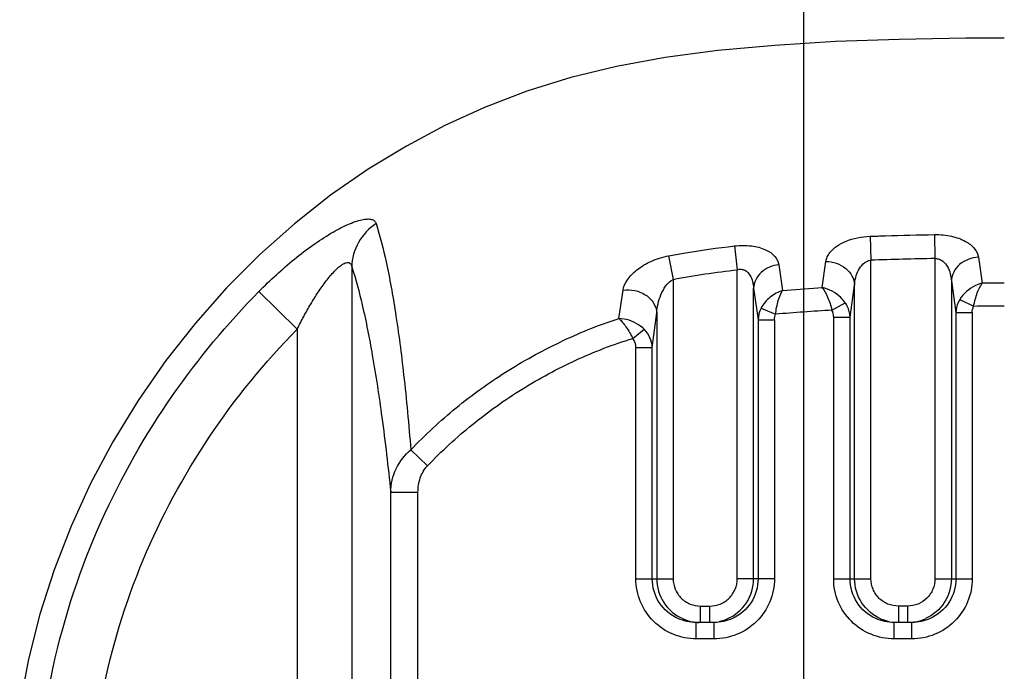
# Model space of a CAD drawing. Header units: millimetres. Extents: x 3489 to 4105, y -1201 to -766.
# Tile 39 of 55: x 3912 to 3930, y -942 to -930. Entities that reach past the tile are written whole.
import ezdxf

# ---------------------------------------------------------------- set-up
doc = ezdxf.new("R2010")
doc.units = ezdxf.units.MM
doc.styles.add('HANA', font='arial.ttf')
doc.dimstyles.new('HANA$0', dxfattribs={"dimtxt": 2.5, "dimasz": 2.5, "dimexe": 0.5, "dimexo": 0.2, "dimgap": 0.5, "dimtad": 1, "dimzin": 1, "dimdsep": 46, "dimtxsty": 'HANA', "dimcen": 0, "dimclrd": 3, "dimclre": 3, "dimclrt": 4, "dimadec": 0, "dimazin": 0, "dimtfac": 1, "dimtmove": 0, "dimatfit": 3, "dimfxl": 0, "dimtzin": 0, "dimarcsym": 0})

# ---------------------------------------------------------------- blocks, each defined once
blk = doc.blocks.new('*D31')
at = {"color": 3, "lineweight": -2}
for p, q in [((3926.618, -944.968), (3926.618, -919.568)), ((4021.618, -944.968), (4021.618, -919.568)), ((4019.118, -920.068), (3929.118, -920.068))]:
    blk.add_line(p, q, dxfattribs=at)
at = {"color": 3}
for points in [[(3929.118, -919.651), (3929.118, -920.485), (3926.618, -920.068)], [(4019.118, -920.485), (4019.118, -919.651), (4021.618, -920.068)]]:
    blk.add_solid(points, dxfattribs=at)
at = {"layer": 'Defpoints', "color": 0}
for p in [(3926.618, -920.068), (3926.618, -945.168), (4021.618, -945.168)]:
    blk.add_point(p, dxfattribs=at)
at = {"color": 4, "insert": (3974.118, -918.291), "char_height": 2.5, "attachment_point": 5, "style": 'HANA'}
blk.add_mtext('95.00%%P0.3', dxfattribs=at)

msp = doc.modelspace()

# ---------------------------------------------------------------- linework, layer by layer
at = {"color": 7, "linetype": 'Continuous'}
for p, q in [((3927.825, -934.281), (3927.841, -934.718)), ((3929.005, -934.25), (3929.012, -934.688)), ((3925.348, -934.457), (3925.399, -934.892)), ((3924.146, -934.638), (3924.229, -935.068)), ((3918.357, -934.841), (3918.357, -955.557)), ((3926.16, -934.801), (3926.228, -935.271)), ((3926.953, -935.22), (3927.02, -934.741)), ((3927.841, -940.543), (3927.841, -934.718)), ((3929.012, -934.688), (3929.012, -940.543)), ((3929.806, -934.664), (3929.873, -935.137)), ((3925.399, -940.543), (3925.399, -934.892)), ((3924.229, -935.068), (3924.229, -940.543)), ((3927.46, -935.759), (3927.543, -935.172)), ((3927.543, -940.543), (3927.543, -935.172)), ((3929.311, -935.095), (3929.311, -940.543)), ((3929.311, -935.095), (3929.393, -935.676)), ((3916.661, -935.29), (3917.361, -935.979)), ((3923.237, -935.786), (3923.313, -935.269)), ((3925.698, -940.543), (3925.698, -935.23)), ((3925.698, -935.23), (3925.78, -935.807)), ((3926.228, -935.271), (3926.953, -935.22)), ((3927.13, -935.633), (3927.374, -935.498)), ((3929.465, -935.437), (3929.718, -935.561)), ((3923.847, -936.316), (3923.93, -935.683)), ((3923.93, -935.683), (3923.93, -940.543)), ((3925.835, -935.596), (3926.099, -935.706)), ((3929.393, -935.676), (3929.692, -935.676)), ((3929.393, -935.676), (3929.393, -940.543)), ((3929.692, -935.676), (3929.692, -940.543)), ((3925.78, -935.807), (3926.079, -935.807)), ((3925.78, -935.807), (3925.78, -940.543)), ((3926.079, -935.807), (3926.079, -940.543)), ((3927.161, -935.759), (3927.46, -935.759)), ((3927.161, -940.543), (3927.161, -935.759)), ((3927.46, -940.543), (3927.46, -935.759)), ((3917.361, -935.979), (3917.361, -954.347)), ((3923.492, -936.15), (3923.696, -935.979)), ((3923.548, -936.316), (3923.847, -936.316)), ((3923.548, -940.543), (3923.548, -936.316)), ((3923.847, -940.543), (3923.847, -936.316)), ((3919.436, -938.185), (3919.74, -938.478)), ((3919.069, -938.957), (3919.567, -938.957)), ((3919.069, -951.386), (3919.069, -938.957)), ((3919.567, -951.386), (3919.567, -938.957)), ((3923.548, -940.543), (3924.229, -940.543)), ((3926.079, -940.543), (3925.399, -940.543)), ((3927.161, -940.543), (3927.841, -940.543)), ((3929.012, -940.543), (3929.692, -940.543)), ((3924.73, -941.043), (3924.897, -941.043)), ((3924.73, -941.343), (3924.73, -941.043)), ((3924.897, -941.343), (3924.897, -941.043)), ((3928.51, -941.043), (3928.343, -941.043)), ((3928.343, -941.043), (3928.343, -941.343)), ((3928.51, -941.043), (3928.51, -941.343)), ((3924.975, -941.343), (3924.652, -941.343)), ((3924.652, -941.643), (3924.652, -941.343)), ((3924.975, -941.643), (3924.975, -941.343)), ((3928.588, -941.343), (3928.265, -941.343)), ((3928.265, -941.643), (3928.265, -941.343)), ((3928.588, -941.643), (3928.588, -941.343)), ((3924.975, -941.643), (3924.652, -941.643)), ((3928.588, -941.643), (3928.265, -941.643))]:
    msp.add_line(p, q, dxfattribs=at)
msp.add_lwpolyline([(3930.278, -930.657), (3929.577, -930.66), (3928.356, -930.68), (3927.195, -930.721), (3926.089, -930.789), (3925.047, -930.885), (3924.08, -931.013), (3923.191, -931.176), (3922.357, -931.377), (3921.556, -931.625), (3920.783, -931.924), (3920.06, -932.257), (3919.355, -932.631), (3918.658, -933.054), (3917.971, -933.529), (3917.31, -934.05), (3916.676, -934.615), (3916.071, -935.224), (3915.501, -935.868), (3914.961, -936.555), (3914.453, -937.285), (3913.992, -938.039), (3913.586, -938.804), (3913.229, -939.583), (3912.921, -940.38), (3912.661, -941.191), (3912.451, -942.013), (3912.29, -942.851)], dxfattribs=at)
for centre, radius, start, end in [((3929.902, -991.131), 56.45, 90.9034, 92.0915), ((3930.274, -1020.296), 85.16, 89.99684, 90.26932), ((3930.272, -1019.299), 83.739, 89.99562, 90.379), ((3928.776, -966.202), 30.613, 93.0831, 95.0169), ((3924.731, -940.54), 0.804, 245.8724, 258.5397), ((3924.897, -940.541), 0.802, 282.3373, 293.3237), ((3928.343, -940.542), 0.801, 246.1407, 257.709), ((3928.51, -940.542), 0.802, 282.1551, 294.248), ((3924.731, -940.541), 0.803, 258.5674, 267.5948), ((3928.509, -940.535), 0.808, 275.6218, 282.1462)]:
    msp.add_arc(centre, radius, start, end, dxfattribs=at)
for points, knots in [([(3916.661, -935.29), (3916.765, -935.185), (3916.976, -934.981), (3917.304, -934.697), (3917.636, -934.443), (3917.96, -934.23), (3918.221, -934.09), (3918.412, -934.013), (3918.531, -933.978), (3918.631, -933.962), (3918.712, -933.966), (3918.774, -933.994), (3918.796, -934.029), (3918.802, -934.047)], [0, 0, 0, 0, 0.169623, 0.337138, 0.499089, 0.65015, 0.782388, 0.838443, 0.886214, 0.925004, 0.955076, 0.978492, 1, 1, 1, 1]), ([(3918.802, -934.047), (3918.671, -934.135), (3918.448, -934.371), (3918.361, -934.686), (3918.357, -934.841)], [0, 0, 0, 0, 0.504248, 1, 1, 1, 1]), ([(3918.802, -934.047), (3918.875, -934.278), (3919.009, -934.817), (3919.173, -935.741), (3919.321, -936.888), (3919.399, -937.727), (3919.436, -938.185)], [0, 0, 0, 0, 0.17304, 0.396681, 0.671665, 1, 1, 1, 1]), ([(3927.02, -934.741), (3927.024, -934.713), (3927.042, -934.655), (3927.135, -934.504), (3927.403, -934.337), (3927.672, -934.286), (3927.825, -934.281)], [0, 0, 0, 0, 0.086862, 0.181155, 0.534599, 1, 1, 1, 1]), ([(3927.825, -934.281), (3927.919, -934.277), (3928.312, -934.264), (3928.705, -934.255), (3929.005, -934.25)], [0, 0, 0, 0, 0.238509, 1, 1, 1, 1]), ([(3929.005, -934.25), (3929.109, -934.248), (3929.304, -934.266), (3929.558, -934.353), (3929.738, -934.486), (3929.798, -934.607), (3929.806, -934.664)], [0, 0, 0, 0, 0.32281, 0.601741, 0.822213, 1, 1, 1, 1]), ([(3924.146, -934.638), (3924.237, -934.62), (3924.636, -934.548), (3925.038, -934.493), (3925.348, -934.457)], [0, 0, 0, 0, 0.229649, 1, 1, 1, 1]), ([(3925.348, -934.457), (3925.451, -934.445), (3925.646, -934.443), (3925.905, -934.507), (3926.091, -934.627), (3926.151, -934.746), (3926.16, -934.801)], [0, 0, 0, 0, 0.32545, 0.605775, 0.824191, 1, 1, 1, 1]), ([(3923.313, -935.269), (3923.323, -935.201), (3923.39, -935.057), (3923.571, -934.877), (3923.83, -934.724), (3924.035, -934.659), (3924.146, -934.638)], [0, 0, 0, 0, 0.187106, 0.41729, 0.692175, 1, 1, 1, 1]), ([(3917.361, -935.979), (3917.399, -935.901), (3917.479, -935.746), (3917.606, -935.519), (3917.741, -935.302), (3917.883, -935.1), (3918.009, -934.949), (3918.112, -934.849), (3918.183, -934.795), (3918.246, -934.762), (3918.305, -934.755), (3918.346, -934.79), (3918.354, -934.823), (3918.357, -934.841)], [0, 0, 0, 0, 0.155587, 0.310623, 0.46391, 0.613079, 0.752494, 0.814895, 0.868751, 0.911113, 0.941561, 0.967823, 1, 1, 1, 1]), ([(3918.357, -934.841), (3918.433, -935.069), (3918.573, -935.604), (3918.752, -936.522), (3918.924, -937.664), (3919.021, -938.501), (3919.069, -938.957)], [0, 0, 0, 0, 0.172387, 0.395818, 0.670906, 1, 1, 1, 1]), ([(3926.16, -934.801), (3926.043, -934.813), (3925.869, -934.886), (3925.73, -935.069), (3925.7, -935.178), (3925.698, -935.23)], [0, 0, 0, 0, 0.518802, 0.765553, 1, 1, 1, 1]), ([(3927.02, -934.741), (3927.085, -934.741), (3927.215, -934.763), (3927.385, -934.856), (3927.505, -934.997), (3927.54, -935.114), (3927.543, -935.172)], [0, 0, 0, 0, 0.264341, 0.522904, 0.768184, 1, 1, 1, 1]), ([(3927.543, -935.172), (3927.545, -935.125), (3927.559, -935.033), (3927.608, -934.898), (3927.694, -934.776), (3927.79, -934.724), (3927.841, -934.718)], [0, 0, 0, 0, 0.238148, 0.480357, 0.73194, 1, 1, 1, 1]), ([(3929.012, -934.688), (3929.037, -934.687), (3929.089, -934.695), (3929.174, -934.743), (3929.247, -934.836), (3929.295, -934.963), (3929.308, -935.051), (3929.311, -935.095)], [0, 0, 0, 0, 0.139179, 0.272339, 0.521486, 0.761831, 1, 1, 1, 1]), ([(3929.806, -934.664), (3929.743, -934.667), (3929.619, -934.693), (3929.458, -934.787), (3929.345, -934.926), (3929.313, -935.04), (3929.311, -935.095)], [0, 0, 0, 0, 0.264438, 0.522464, 0.767578, 1, 1, 1, 1]), ([(3925.399, -934.892), (3925.422, -934.884), (3925.471, -934.878), (3925.56, -934.905), (3925.637, -934.988), (3925.683, -935.106), (3925.695, -935.189), (3925.698, -935.23)], [0, 0, 0, 0, 0.141468, 0.275426, 0.521133, 0.760063, 1, 1, 1, 1]), ([(3923.93, -935.683), (3923.935, -935.57), (3923.975, -935.397), (3924.085, -935.189), (3924.173, -935.096), (3924.229, -935.068)], [0, 0, 0, 0, 0.481537, 0.735632, 1, 1, 1, 1]), ([(3929.874, -935.137), (3929.833, -935.148), (3929.671, -935.206), (3929.532, -935.327), (3929.465, -935.437)], [0, 0, 0, 0, 0.245764, 1, 1, 1, 1]), ([(3929.718, -935.561), (3929.734, -935.478), (3929.774, -935.332), (3929.835, -935.192), (3929.874, -935.137)], [0, 0, 0, 0, 0.559554, 1, 1, 1, 1]), ([(3912.578, -945.17), (3912.578, -944.16), (3912.784, -942.205), (3913.679, -939.504), (3914.991, -937.195), (3916.083, -935.876), (3916.661, -935.29)], [0, 0, 0, 0, 0.276499, 0.533592, 0.774387, 1, 1, 1, 1]), ([(3923.313, -935.269), (3923.384, -935.257), (3923.533, -935.26), (3923.734, -935.343), (3923.883, -935.49), (3923.926, -935.62), (3923.93, -935.683)], [0, 0, 0, 0, 0.263929, 0.525025, 0.771122, 1, 1, 1, 1]), ([(3926.228, -935.271), (3926.146, -935.297), (3925.991, -935.383), (3925.876, -935.519), (3925.835, -935.596)], [0, 0, 0, 0, 0.49666, 1, 1, 1, 1]), ([(3926.099, -935.706), (3926.109, -935.622), (3926.139, -935.472), (3926.192, -935.328), (3926.228, -935.271)], [0, 0, 0, 0, 0.558561, 1, 1, 1, 1]), ([(3927.374, -935.498), (3927.35, -935.462), (3927.238, -935.332), (3927.078, -935.245), (3926.953, -935.22)], [0, 0, 0, 0, 0.253649, 1, 1, 1, 1]), ([(3926.953, -935.22), (3926.993, -935.272), (3927.062, -935.408), (3927.109, -935.551), (3927.13, -935.633)], [0, 0, 0, 0, 0.439908, 1, 1, 1, 1]), ([(3927.46, -935.759), (3927.458, -935.69), (3927.434, -935.597), (3927.387, -935.517), (3927.374, -935.498)], [0, 0, 0, 0, 0.746336, 1, 1, 1, 1]), ([(3929.465, -935.437), (3929.454, -935.455), (3929.415, -935.529), (3929.395, -935.614), (3929.393, -935.676)], [0, 0, 0, 0, 0.2531, 1, 1, 1, 1]), ([(3919.436, -938.185), (3919.697, -937.913), (3920.246, -937.403), (3921.159, -936.744), (3921.981, -936.291), (3922.681, -935.978), (3923.048, -935.846), (3923.237, -935.786)], [0, 0, 0, 0, 0.249347, 0.493655, 0.742454, 0.868592, 1, 1, 1, 1]), ([(3923.696, -935.979), (3923.665, -935.949), (3923.533, -935.845), (3923.362, -935.787), (3923.237, -935.786)], [0, 0, 0, 0, 0.257129, 1, 1, 1, 1]), ([(3923.237, -935.786), (3923.26, -935.805), (3923.305, -935.853), (3923.395, -935.972), (3923.455, -936.076), (3923.492, -936.15)], [0, 0, 0, 0, 0.19796, 0.438529, 1, 1, 1, 1]), ([(3913.56, -945.17), (3913.56, -944.321), (3913.722, -942.617), (3914.469, -940.165), (3915.686, -937.91), (3916.765, -936.584), (3917.361, -935.979)], [0, 0, 0, 0, 0.250014, 0.500001, 0.749997, 1, 1, 1, 1]), ([(3923.847, -936.316), (3923.845, -936.254), (3923.816, -936.129), (3923.742, -936.023), (3923.696, -935.979)], [0, 0, 0, 0, 0.495238, 1, 1, 1, 1]), ([(3919.74, -938.478), (3919.998, -938.21), (3920.545, -937.704), (3921.305, -937.164), (3921.949, -936.792), (3922.448, -936.542), (3922.961, -936.322), (3923.313, -936.203), (3923.492, -936.15)], [0, 0, 0, 0, 0.24994, 0.499882, 0.624913, 0.749942, 0.874969, 1, 1, 1, 1]), ([(3919.069, -938.957), (3919.072, -938.812), (3919.14, -938.519), (3919.323, -938.279), (3919.436, -938.185)], [0, 0, 0, 0, 0.495896, 1, 1, 1, 1]), ([(3919.567, -938.957), (3919.567, -938.87), (3919.592, -938.696), (3919.681, -938.54), (3919.74, -938.478)], [0, 0, 0, 0, 0.500599, 1, 1, 1, 1]), ([(3924.652, -941.643), (3924.509, -941.643), (3924.219, -941.586), (3923.852, -941.342), (3923.606, -940.977), (3923.548, -940.687), (3923.548, -940.543)], [0, 0, 0, 0, 0.250074, 0.500063, 0.750068, 1, 1, 1, 1]), ([(3924.317, -941.271), (3924.18, -941.209), (3923.936, -941.001), (3923.847, -940.694), (3923.847, -940.543)], [0, 0, 0, 0, 0.500043, 1, 1, 1, 1]), ([(3923.93, -940.543), (3923.93, -940.695), (3924.019, -941.004), (3924.265, -941.212), (3924.403, -941.273)], [0, 0, 0, 0, 0.500258, 1, 1, 1, 1]), ([(3924.229, -940.543), (3924.229, -940.609), (3924.255, -940.74), (3924.367, -940.907), (3924.534, -941.018), (3924.665, -941.043), (3924.73, -941.043)], [0, 0, 0, 0, 0.250172, 0.500185, 0.750096, 1, 1, 1, 1]), ([(3924.897, -941.043), (3924.962, -941.043), (3925.094, -941.018), (3925.261, -940.906), (3925.373, -940.74), (3925.399, -940.609), (3925.399, -940.543)], [0, 0, 0, 0, 0.250201, 0.500229, 0.750129, 1, 1, 1, 1]), ([(3926.079, -940.543), (3926.079, -940.687), (3926.022, -940.977), (3925.775, -941.342), (3925.408, -941.586), (3925.118, -941.643), (3924.975, -941.643)], [0, 0, 0, 0, 0.25001, 0.499974, 0.749908, 1, 1, 1, 1]), ([(3925.214, -941.278), (3925.355, -941.217), (3925.606, -941.009), (3925.698, -940.696), (3925.698, -940.543)], [0, 0, 0, 0, 0.500047, 1, 1, 1, 1]), ([(3925.78, -940.543), (3925.78, -940.694), (3925.691, -941.002), (3925.447, -941.209), (3925.31, -941.271)], [0, 0, 0, 0, 0.500055, 1, 1, 1, 1]), ([(3928.265, -941.643), (3928.122, -941.643), (3927.832, -941.586), (3927.465, -941.342), (3927.219, -940.977), (3927.161, -940.687), (3927.161, -940.543)], [0, 0, 0, 0, 0.250074, 0.500063, 0.750068, 1, 1, 1, 1]), ([(3927.93, -941.271), (3927.793, -941.209), (3927.549, -941.001), (3927.46, -940.694), (3927.46, -940.543)], [0, 0, 0, 0, 0.500043, 1, 1, 1, 1]), ([(3928.019, -941.275), (3927.88, -941.213), (3927.633, -941.005), (3927.543, -940.695), (3927.543, -940.543)], [0, 0, 0, 0, 0.500035, 1, 1, 1, 1]), ([(3928.343, -941.043), (3928.278, -941.043), (3928.146, -941.018), (3927.98, -940.906), (3927.868, -940.74), (3927.841, -940.609), (3927.841, -940.543)], [0, 0, 0, 0, 0.250318, 0.50032, 0.750115, 1, 1, 1, 1]), ([(3929.012, -940.543), (3929.012, -940.609), (3928.985, -940.74), (3928.873, -940.907), (3928.707, -941.018), (3928.575, -941.043), (3928.51, -941.043)], [0, 0, 0, 0, 0.25001, 0.499958, 0.749934, 1, 1, 1, 1]), ([(3929.692, -940.543), (3929.692, -940.687), (3929.634, -940.977), (3929.388, -941.342), (3929.021, -941.586), (3928.731, -941.643), (3928.588, -941.643)], [0, 0, 0, 0, 0.25001, 0.499974, 0.749908, 1, 1, 1, 1]), ([(3929.311, -940.543), (3929.311, -940.694), (3929.221, -941.003), (3928.977, -941.211), (3928.839, -941.273)], [0, 0, 0, 0, 0.500078, 1, 1, 1, 1]), ([(3929.393, -940.543), (3929.393, -940.694), (3929.304, -941.002), (3929.06, -941.209), (3928.923, -941.271)], [0, 0, 0, 0, 0.500055, 1, 1, 1, 1])]:
    msp.add_open_spline(points, degree=3, knots=knots, dxfattribs=at)
for points in [[(3924.229, -935.068), (3924.616, -934.994), (3925.007, -934.937), (3925.399, -934.892)], [(3929.692, -935.676), (3929.692, -935.637), (3929.701, -935.596), (3929.718, -935.561)], [(3925.836, -935.596), (3925.802, -935.661), (3925.782, -935.735), (3925.78, -935.807)], [(3926.079, -935.807), (3926.079, -935.773), (3926.086, -935.738), (3926.099, -935.706)], [(3927.161, -935.759), (3927.161, -935.716), (3927.151, -935.671), (3927.13, -935.633)], [(3923.548, -936.316), (3923.548, -936.258), (3923.529, -936.195), (3923.492, -936.15)], [(3924.652, -941.343), (3924.538, -941.343), (3924.421, -941.318), (3924.317, -941.271)], [(3925.31, -941.271), (3925.206, -941.318), (3925.089, -941.343), (3924.975, -941.343)], [(3928.265, -941.343), (3928.151, -941.343), (3928.034, -941.318), (3927.93, -941.271)], [(3928.923, -941.271), (3928.819, -941.318), (3928.702, -941.343), (3928.588, -941.343)]]:
    msp.add_open_spline(points, degree=3, dxfattribs=at)

# ---------------------------------------------------------------- dimensions: what is measured, and where the dimension line sits
dim = msp.add_linear_dim(base=(3926.618, -920.068), p1=(4021.618, -945.168), p2=(3926.618, -945.168), text='<>%%P0.3', dimstyle='HANA$0', override={"dimtxsty": 'HANA', "dimcen": 1.5, "dimtp": 0.1, "dimtm": 0.1, "dimtfillclr": 3})
dim.commit()
dim.dimension.update_dxf_attribs({"geometry": '*D31', "text_midpoint": (3974.118, -918.291)})

doc.saveas('drawing.dxf')
